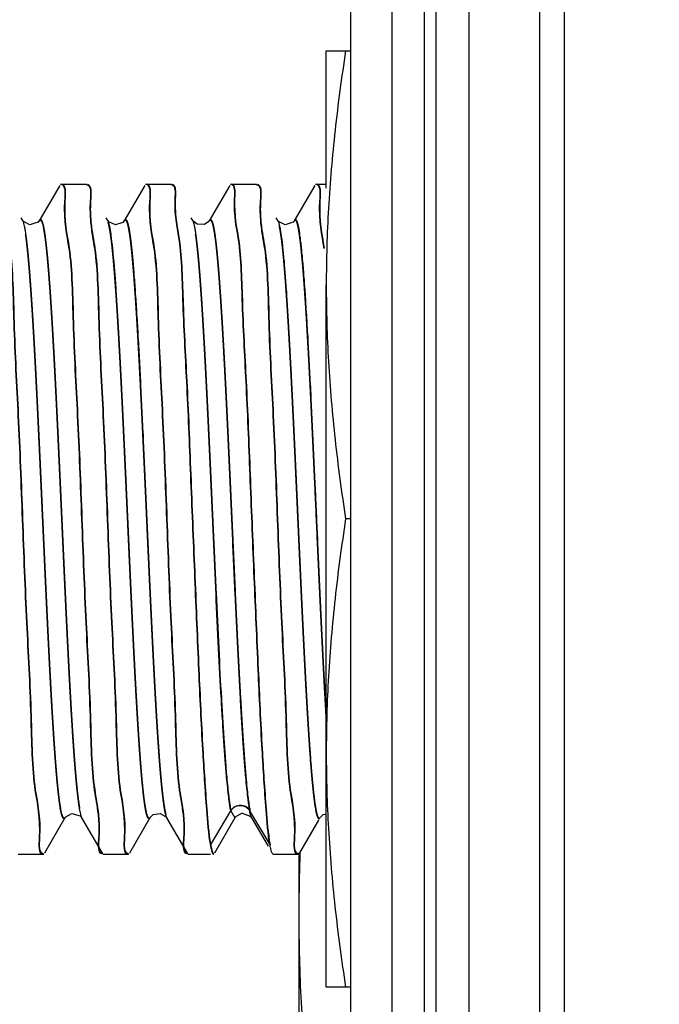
# Model space of a CAD drawing. Header units: inches. Extents: x 0.2 to 16.8, y 0.1 to 10.8.
# Tile 25 of 36: x 9.336 to 9.572, y 5.371 to 5.733. Entities that reach past the tile are written whole.
import ezdxf

# ---------------------------------------------------------------- set-up
doc = ezdxf.new("R2010")
doc.units = ezdxf.units.IN
doc.header["$LTSCALE"] = 0.935
doc.header["$MEASUREMENT"] = 0
doc.layers.get('0').update_dxf_attribs({"linetype": 'CONTINUOUS'})
doc.layers.add('DIMENSIONS', color=7, linetype='CONTINUOUS')
doc.styles.get("Standard").update_dxf_attribs({"font": 'txt', "width": 0.8})
doc.dimstyles.new('DIMSTYLE_1', dxfattribs={"dimtxt": 0.125, "dimasz": 0.18, "dimexe": 0.18, "dimexo": 0.0625, "dimgap": 0.09, "dimtad": 0, "dimtih": 1, "dimtoh": 1, "dimdec": 3, "dimzin": 4, "dimdsep": 46, "dimtxsty": 'STANDARD', "dimblk": '_FILLED', "dimblk1": '_FILLED', "dimblk2": '_FILLED', "dimcen": 0.09, "dimadec": 0, "dimazin": 0, "dimtp": 0.01, "dimtm": 0.01, "dimtfac": 1, "dimtdec": 3, "dimtofl": 0, "dimtmove": 0, "dimatfit": 3, "dimldrblk": '_FILLED', "dimfxl": 1, "dimtolj": 1, "dimtzin": 4, "dimarcsym": 0})

# ---------------------------------------------------------------- blocks, each defined once
blk = doc.blocks.new('*D19')
at = {"layer": 'DIMENSIONS', "color": 2, "linetype": 'CONTINUOUS'}
for p, q in [((8.70563, 8.64357), (8.70563, 8.79473)), ((9.16898, 8.36206), (8.70563, 8.64357)), ((9.16898, 5.55422), (9.16898, 8.36206))]:
    blk.add_line(p, q, dxfattribs=at)
at = {"layer": 'DIMENSIONS', "color": 2, "linetype": 'CONTINUOUS', "width": 0.8}
for s, p in [(']', (8.76813, 9.98223)), ('10.22', (8.76813, 9.48223)), ('[', (8.76813, 9.38223)), ('.403', (8.76813, 8.85723))]:
    blk.add_text(s, height=0.125, rotation=90, dxfattribs=at).set_placement(p)
blk = doc.blocks.new('_FILLED')
at = {"color": 0, "linetype": 'BYBLOCK'}
blk.add_solid([(0, 0), (-1, 0.1736), (-1, -0.1736)], dxfattribs=at)

msp = doc.modelspace()

# ---------------------------------------------------------------- linework, layer by layer
at = {"color": 9, "linetype": 'CONTINUOUS'}
for p, q in [((9.48509, 8.10723), (9.48509, 3.0403)), ((9.48951, 3.0403), (9.48951, 8.10723)), ((9.53647, 7.57423), (9.53647, 3.57423)), ((9.40644, 5.42935), (9.41394, 5.442)), ((9.41394, 5.442), (9.41547, 5.43941)), ((9.42087, 5.442), (9.42838, 5.42935))]:
    msp.add_line(p, q, dxfattribs=at)
at = {"color": 7, "linetype": 'CONTINUOUS'}
for p, q in [((9.50151, 8.10723), (9.50151, 3.0403)), ((9.45809, 3.05423), (9.45809, 8.09323)), ((9.47325, 3.07423), (9.47325, 8.07323)), ((9.52751, 7.57423), (9.52751, 3.57423)), ((9.44906, 5.67082), (9.44906, 5.72123)), ((9.44906, 5.72123), (9.45809, 5.72123)), ((9.35105, 5.67178), (9.3435, 5.65874)), ((9.35153, 5.67223), (9.36084, 5.67223)), ((9.36084, 5.67223), (9.36119, 5.67193)), ((9.3823, 5.67178), (9.37475, 5.65874)), ((9.38278, 5.67223), (9.39209, 5.67223)), ((9.39209, 5.67223), (9.39244, 5.67193)), ((9.41355, 5.67178), (9.406, 5.65875)), ((9.41403, 5.67223), (9.42334, 5.67223)), ((9.42334, 5.67223), (9.42369, 5.67193)), ((9.44481, 5.67179), (9.43726, 5.65875)), ((9.44528, 5.67223), (9.44906, 5.67223)), ((9.33749, 5.65888), (9.33691, 5.65989)), ((9.33752, 5.65884), (9.33748, 5.6589)), ((9.34349, 5.65873), (9.34305, 5.6582)), ((9.34349, 5.65873), (9.3435, 5.65874)), ((9.36874, 5.65889), (9.36816, 5.65989)), ((9.36884, 5.65873), (9.36874, 5.65888)), ((9.37474, 5.65873), (9.3743, 5.6582)), ((9.39999, 5.65889), (9.39941, 5.65989)), ((9.40002, 5.65884), (9.39998, 5.65889)), ((9.406, 5.65875), (9.40584, 5.65851)), ((9.43124, 5.65889), (9.43065, 5.6599)), ((9.43127, 5.65884), (9.43123, 5.6589)), ((9.43725, 5.65873), (9.43683, 5.65823)), ((9.43726, 5.65875), (9.43725, 5.65873)), ((9.44906, 5.37723), (9.44906, 5.63523)), ((9.45809, 5.54923), (9.45619, 5.54923)), ((9.41585, 5.4399), (9.41828, 5.44121)), ((9.41815, 5.44107), (9.4211, 5.44008)), ((9.34556, 5.42653), (9.35311, 5.43957)), ((9.35311, 5.43956), (9.35326, 5.43979)), ((9.3589, 5.43976), (9.35912, 5.43945)), ((9.35912, 5.43945), (9.35913, 5.43943)), ((9.35913, 5.43943), (9.36668, 5.42639)), ((9.37681, 5.42653), (9.38436, 5.43957)), ((9.39021, 5.43968), (9.39037, 5.43944)), ((9.39038, 5.43943), (9.39793, 5.42639)), ((9.40807, 5.42653), (9.41561, 5.43957)), ((9.41561, 5.43955), (9.41577, 5.43979)), ((9.4211, 5.44008), (9.42143, 5.43973)), ((9.42143, 5.43973), (9.42162, 5.43944)), ((9.42163, 5.43943), (9.42162, 5.43944)), ((9.42163, 5.43943), (9.4277, 5.42895)), ((9.43932, 5.42653), (9.44628, 5.43856)), ((9.44686, 5.43956), (9.44686, 5.43957)), ((9.43898, 5.42653), (9.43898, 5.2321)), ((9.33577, 5.42609), (9.34509, 5.42609)), ((9.36702, 5.42609), (9.36667, 5.42639)), ((9.36702, 5.42609), (9.37633, 5.42609)), ((9.39827, 5.42609), (9.39792, 5.42639)), ((9.39827, 5.42609), (9.40644, 5.42609)), ((9.42952, 5.42609), (9.42918, 5.42639)), ((9.42952, 5.42609), (9.43884, 5.42609)), ((9.45809, 5.37723), (9.44906, 5.37723))]:
    msp.add_line(p, q, dxfattribs=at)
for points in [[(9.34307, 5.65821), (9.34009, 5.65726), (9.33772, 5.65856), (9.33752, 5.65884)], [(9.3743, 5.6582), (9.37158, 5.65723), (9.36909, 5.65842), (9.36884, 5.65873)], [(9.40584, 5.65851), (9.40428, 5.65744), (9.40165, 5.65751), (9.40014, 5.65865), (9.40002, 5.65884)], [(9.43683, 5.65823), (9.43391, 5.65725), (9.43148, 5.65855), (9.43127, 5.65884)], [(9.35326, 5.43979), (9.35557, 5.44106), (9.35856, 5.44011), (9.3589, 5.43976)], [(9.38442, 5.43966), (9.38545, 5.44059), (9.388, 5.44102), (9.39, 5.43992), (9.39021, 5.43968)], [(9.44691, 5.43964), (9.44795, 5.44058), (9.44906, 5.44077)]]:
    msp.add_lwpolyline(points, dxfattribs=at)
for points, knots in [([(9.45619, 5.72123), (9.45469, 5.71152), (9.45209, 5.6923), (9.44962, 5.6636), (9.44906, 5.64463), (9.44906, 5.63523)], [0, 0, 0, 0, 0.341299, 0.673523, 1, 1, 1, 1]), ([(9.36112, 5.67204), (9.36273, 5.67162), (9.36204, 5.66521), (9.36219, 5.66055), (9.36239, 5.65831)], [0, 0, 0, 0, 0.462722, 1, 1, 1, 1]), ([(9.36184, 5.67185), (9.36278, 5.67091), (9.36218, 5.66498), (9.36232, 5.66059), (9.36253, 5.65833)], [0, 0, 0, 0, 0.419567, 1, 1, 1, 1]), ([(9.39238, 5.67203), (9.39371, 5.67161), (9.39314, 5.66509), (9.39349, 5.66066), (9.39382, 5.65823)], [0, 0, 0, 0, 0.38404, 1, 1, 1, 1]), ([(9.39315, 5.67168), (9.39376, 5.67075), (9.3933, 5.66482), (9.39363, 5.66071), (9.39397, 5.65824)], [0, 0, 0, 0, 0.32821, 1, 1, 1, 1]), ([(9.42362, 5.67204), (9.42523, 5.67162), (9.42454, 5.66522), (9.42469, 5.66056), (9.42489, 5.65833)], [0, 0, 0, 0, 0.463164, 1, 1, 1, 1]), ([(9.42432, 5.67187), (9.42528, 5.67094), (9.42468, 5.665), (9.42482, 5.66061), (9.42503, 5.65835)], [0, 0, 0, 0, 0.421778, 1, 1, 1, 1]), ([(9.36527, 5.44066), (9.36493, 5.44392), (9.36274, 5.454), (9.36251, 5.47976), (9.36059, 5.51213), (9.35921, 5.54909), (9.35783, 5.58605), (9.35592, 5.61843), (9.35566, 5.64688), (9.35253, 5.65819), (9.35296, 5.66607)], [0, 0, 0, 0, 0.044242, 0.164417, 0.31575, 0.483469, 0.651184, 0.802509, 0.922673, 1, 1, 1, 1]), ([(9.36542, 5.44067), (9.36508, 5.44398), (9.36287, 5.45409), (9.36264, 5.4799), (9.36073, 5.51228), (9.35935, 5.54924), (9.35796, 5.58619), (9.35605, 5.61857), (9.35579, 5.64702), (9.35267, 5.65833), (9.3531, 5.66621)], [0, 0, 0, 0, 0.044803, 0.164907, 0.316152, 0.483772, 0.651389, 0.802625, 0.922718, 1, 1, 1, 1]), ([(9.39652, 5.44066), (9.39618, 5.44392), (9.39399, 5.454), (9.39376, 5.47976), (9.39184, 5.51213), (9.39046, 5.54909), (9.38908, 5.58605), (9.38717, 5.61843), (9.38691, 5.64688), (9.38378, 5.65819), (9.38421, 5.66607)], [0, 0, 0, 0, 0.044227, 0.164405, 0.31574, 0.483461, 0.651179, 0.802506, 0.922671, 1, 1, 1, 1]), ([(9.39667, 5.44067), (9.39632, 5.44399), (9.39412, 5.4541), (9.39389, 5.4799), (9.39198, 5.51228), (9.3906, 5.54924), (9.38921, 5.58619), (9.3873, 5.61857), (9.38704, 5.64702), (9.38392, 5.65833), (9.38435, 5.66621)], [0, 0, 0, 0, 0.044788, 0.164895, 0.316142, 0.483764, 0.651384, 0.802622, 0.922717, 1, 1, 1, 1]), ([(9.42693, 5.44245), (9.42638, 5.44982), (9.42527, 5.46689), (9.42394, 5.49528), (9.42255, 5.5282), (9.42113, 5.5628), (9.41987, 5.59654), (9.41813, 5.62535), (9.41776, 5.65027), (9.41509, 5.66014), (9.41535, 5.66691)], [0, 0, 0, 0, 0.09844, 0.228481, 0.379221, 0.538004, 0.691493, 0.826797, 0.932571, 1, 1, 1, 1]), ([(9.42706, 5.4426), (9.42651, 5.44996), (9.42541, 5.46703), (9.42407, 5.49542), (9.42269, 5.52834), (9.42127, 5.56294), (9.42001, 5.59668), (9.41826, 5.62549), (9.41789, 5.65037), (9.41524, 5.66022), (9.41548, 5.66691)], [0, 0, 0, 0, 0.098488, 0.228592, 0.379406, 0.538266, 0.691829, 0.8272, 0.933025, 1, 1, 1, 1]), ([(9.33119, 5.65775), (9.33153, 5.65439), (9.33374, 5.64426), (9.33398, 5.61842), (9.33589, 5.58604), (9.33727, 5.54908), (9.33866, 5.51212), (9.34057, 5.47975), (9.34083, 5.45129), (9.34395, 5.43998), (9.34352, 5.43211)], [0, 0, 0, 0, 0.045248, 0.165297, 0.316471, 0.484012, 0.651552, 0.802717, 0.922754, 1, 1, 1, 1]), ([(9.33134, 5.65776), (9.33168, 5.65446), (9.33388, 5.64436), (9.33411, 5.61856), (9.33602, 5.58618), (9.33741, 5.54922), (9.33879, 5.51226), (9.3407, 5.47989), (9.34096, 5.45143), (9.34408, 5.44013), (9.34366, 5.43225)], [0, 0, 0, 0, 0.04469, 0.164809, 0.316071, 0.483711, 0.651348, 0.802602, 0.922709, 1, 1, 1, 1]), ([(9.36244, 5.65775), (9.36278, 5.65439), (9.36499, 5.64426), (9.36523, 5.61842), (9.36714, 5.58604), (9.36852, 5.54908), (9.36991, 5.51212), (9.37182, 5.47975), (9.37208, 5.45129), (9.3752, 5.43998), (9.37477, 5.43211)], [0, 0, 0, 0, 0.045261, 0.165308, 0.31648, 0.484019, 0.651556, 0.80272, 0.922755, 1, 1, 1, 1]), ([(9.36259, 5.65777), (9.36293, 5.65446), (9.36513, 5.64436), (9.36536, 5.61856), (9.36727, 5.58618), (9.36866, 5.54922), (9.37004, 5.51226), (9.37195, 5.47989), (9.37221, 5.45143), (9.37533, 5.44013), (9.37491, 5.43225)], [0, 0, 0, 0, 0.044702, 0.16482, 0.31608, 0.483718, 0.651352, 0.802604, 0.92271, 1, 1, 1, 1]), ([(9.42494, 5.65776), (9.42528, 5.65439), (9.42749, 5.64426), (9.42773, 5.61842), (9.42964, 5.58604), (9.43102, 5.54908), (9.43241, 5.51212), (9.43432, 5.47975), (9.43458, 5.45129), (9.4377, 5.43998), (9.43727, 5.43211)], [0, 0, 0, 0, 0.04527, 0.165316, 0.316487, 0.484024, 0.651559, 0.802722, 0.922756, 1, 1, 1, 1]), ([(9.42509, 5.65777), (9.42543, 5.65446), (9.42763, 5.64436), (9.42786, 5.61856), (9.42977, 5.58618), (9.43116, 5.54922), (9.43254, 5.51226), (9.43445, 5.47989), (9.43471, 5.45143), (9.43783, 5.44013), (9.43741, 5.43225)], [0, 0, 0, 0, 0.044712, 0.164828, 0.316087, 0.483722, 0.651356, 0.802606, 0.922711, 1, 1, 1, 1]), ([(9.39486, 5.65182), (9.3959, 5.64481), (9.39619, 5.62534), (9.39793, 5.59653), (9.3992, 5.56278), (9.40062, 5.52819), (9.402, 5.49527), (9.40333, 5.46688), (9.40473, 5.44543), (9.40567, 5.43367), (9.40644, 5.42934)], [0, 0, 0, 0, 0.106722, 0.243234, 0.398085, 0.558274, 0.710344, 0.841528, 0.940829, 1, 1, 1, 1]), ([(9.39501, 5.65184), (9.39604, 5.64486), (9.39633, 5.62544), (9.39807, 5.59667), (9.39933, 5.56293), (9.40075, 5.52833), (9.40213, 5.49541), (9.40347, 5.46702), (9.40486, 5.44557), (9.4058, 5.43381), (9.40657, 5.42949)], [0, 0, 0, 0, 0.106181, 0.242775, 0.397721, 0.558007, 0.710169, 0.841432, 0.940793, 1, 1, 1, 1]), ([(9.44906, 5.63523), (9.44906, 5.62583), (9.44962, 5.60686), (9.45209, 5.57816), (9.45469, 5.55894), (9.45619, 5.54923)], [0, 0, 0, 0, 0.326498, 0.658671, 1, 1, 1, 1]), ([(9.45619, 5.54923), (9.45469, 5.53952), (9.45209, 5.5203), (9.44962, 5.4916), (9.44906, 5.47263), (9.44906, 5.46323)], [0, 0, 0, 0, 0.341299, 0.673523, 1, 1, 1, 1]), ([(9.44906, 5.46323), (9.44906, 5.45397), (9.44961, 5.4351), (9.45206, 5.4064), (9.45467, 5.38704), (9.45619, 5.37723)], [0, 0, 0, 0, 0.321731, 0.655043, 1, 1, 1, 1]), ([(9.36603, 5.42647), (9.36509, 5.4274), (9.3657, 5.43341), (9.36554, 5.43783), (9.36532, 5.44014)], [0, 0, 0, 0, 0.414642, 1, 1, 1, 1]), ([(9.36674, 5.42628), (9.36514, 5.4267), (9.36583, 5.43318), (9.36568, 5.43788), (9.36547, 5.44015)], [0, 0, 0, 0, 0.457319, 1, 1, 1, 1]), ([(9.39728, 5.42646), (9.39634, 5.4274), (9.39695, 5.4334), (9.39679, 5.43782), (9.39657, 5.44012)], [0, 0, 0, 0, 0.415211, 1, 1, 1, 1]), ([(9.39799, 5.42628), (9.39639, 5.4267), (9.39708, 5.43317), (9.39693, 5.43787), (9.39672, 5.44014)], [0, 0, 0, 0, 0.457732, 1, 1, 1, 1]), ([(9.40644, 5.42934), (9.40654, 5.42874), (9.40676, 5.42772), (9.40703, 5.42675), (9.40731, 5.42625), (9.40739, 5.42618)], [0, 0, 0, 0, 0.560108, 0.909965, 1, 1, 1, 1]), ([(9.40657, 5.42949), (9.40668, 5.42888), (9.4069, 5.42787), (9.40718, 5.42682), (9.40754, 5.42623), (9.40772, 5.42623)], [0, 0, 0, 0, 0.523463, 0.850431, 1, 1, 1, 1]), ([(9.42879, 5.4274), (9.42878, 5.42745), (9.42863, 5.42806), (9.42849, 5.42874), (9.42838, 5.42934)], [0, 0, 0, 0, 0.074326, 1, 1, 1, 1]), ([(9.42918, 5.42639), (9.42917, 5.42641), (9.42897, 5.42677), (9.42887, 5.42709), (9.42879, 5.4274)], [0, 0, 0, 0, 0.061405, 1, 1, 1, 1]), ([(9.43898, 5.4041), (9.43898, 5.39325), (9.43954, 5.37136), (9.44201, 5.33823), (9.44461, 5.31602), (9.44611, 5.3048)], [0, 0, 0, 0, 0.326814, 0.65905, 1, 1, 1, 1])]:
    msp.add_open_spline(points, degree=3, knots=knots, dxfattribs=at)
for points in [[(9.35296, 5.66607), (9.35311, 5.66886), (9.35347, 5.67209), (9.3514, 5.67209)], [(9.3531, 5.66621), (9.35325, 5.66899), (9.3536, 5.67219), (9.35157, 5.67223)], [(9.36126, 5.67218), (9.36149, 5.67212), (9.36168, 5.67201), (9.36184, 5.67185)], [(9.38421, 5.66607), (9.38436, 5.66886), (9.38472, 5.67209), (9.38265, 5.67209)], [(9.38435, 5.66621), (9.3845, 5.66899), (9.38485, 5.67219), (9.38282, 5.67223)], [(9.39252, 5.67217), (9.39279, 5.67208), (9.39299, 5.67191), (9.39315, 5.67168)], [(9.41535, 5.66691), (9.41544, 5.66932), (9.41569, 5.67209), (9.4139, 5.67209)], [(9.41548, 5.66706), (9.41557, 5.66944), (9.41582, 5.67218), (9.41408, 5.67223)], [(9.42376, 5.67218), (9.42398, 5.67212), (9.42417, 5.67201), (9.42432, 5.67187)], [(9.44671, 5.66607), (9.44686, 5.66886), (9.44722, 5.67209), (9.44515, 5.67209)], [(9.44685, 5.66621), (9.447, 5.66899), (9.44735, 5.67219), (9.44532, 5.67223)], [(9.44827, 5.6486), (9.44751, 5.65376), (9.44628, 5.65819), (9.44671, 5.66607)], [(9.44841, 5.64874), (9.44764, 5.65391), (9.44642, 5.65833), (9.44685, 5.66621)], [(9.36239, 5.65831), (9.3624, 5.65813), (9.36242, 5.65794), (9.36244, 5.65775)], [(9.36253, 5.65833), (9.36255, 5.65814), (9.36257, 5.65795), (9.36259, 5.65777)], [(9.39382, 5.65823), (9.39413, 5.65597), (9.39454, 5.65397), (9.39486, 5.65182)], [(9.39397, 5.65824), (9.39428, 5.65604), (9.39468, 5.65407), (9.39499, 5.65196)], [(9.42489, 5.65833), (9.4249, 5.65813), (9.42492, 5.65794), (9.42494, 5.65776)], [(9.42503, 5.65835), (9.42505, 5.65815), (9.42507, 5.65796), (9.42509, 5.65777)], [(9.42838, 5.42934), (9.42762, 5.43367), (9.42726, 5.43807), (9.42693, 5.44245)], [(9.42851, 5.42949), (9.42775, 5.43382), (9.42739, 5.43821), (9.42706, 5.4426)], [(9.36532, 5.44014), (9.3653, 5.44031), (9.36529, 5.44049), (9.36527, 5.44066)], [(9.36547, 5.44015), (9.36545, 5.44032), (9.36543, 5.4405), (9.36542, 5.44067)], [(9.39657, 5.44012), (9.39656, 5.44031), (9.39654, 5.44048), (9.39652, 5.44066)], [(9.39672, 5.44014), (9.3967, 5.44032), (9.39668, 5.4405), (9.39667, 5.44067)], [(9.34352, 5.43211), (9.34337, 5.42933), (9.34302, 5.42613), (9.34505, 5.42609)], [(9.34366, 5.43225), (9.34351, 5.42946), (9.34315, 5.42623), (9.34522, 5.42623)], [(9.37477, 5.43211), (9.37462, 5.42933), (9.37427, 5.42613), (9.3763, 5.42609)], [(9.37491, 5.43225), (9.37476, 5.42946), (9.3744, 5.42623), (9.37647, 5.42623)], [(9.43727, 5.43211), (9.43712, 5.42933), (9.43677, 5.42613), (9.4388, 5.42609)], [(9.43741, 5.43225), (9.43726, 5.42946), (9.4369, 5.42623), (9.43897, 5.42623)], [(9.43938, 5.42653), (9.43912, 5.41906), (9.43898, 5.41158), (9.43898, 5.4041)], [(9.36661, 5.42614), (9.36638, 5.4262), (9.36619, 5.42631), (9.36603, 5.42647)], [(9.39786, 5.42614), (9.39763, 5.4262), (9.39744, 5.42631), (9.39728, 5.42646)], [(9.40739, 5.42618), (9.40744, 5.42612), (9.40751, 5.42609), (9.40759, 5.42609)]]:
    msp.add_open_spline(points, degree=3, dxfattribs=at)
at = {"color": 9, "linetype": 'CONTINUOUS'}
for points, knots in [([(9.33769, 5.65844), (9.33768, 5.65847), (9.33764, 5.65859), (9.33757, 5.65874), (9.33751, 5.65886), (9.33749, 5.65888)], [0, 0, 0, 0, 0.184792, 0.79517, 1, 1, 1, 1]), ([(9.33863, 5.65403), (9.33856, 5.65453), (9.33841, 5.65545), (9.33818, 5.6567), (9.33797, 5.65759), (9.3378, 5.65814), (9.33772, 5.65836), (9.33769, 5.65844)], [0, 0, 0, 0, 0.334248, 0.619411, 0.847704, 0.940715, 1, 1, 1, 1]), ([(9.3436, 5.65889), (9.34364, 5.65894), (9.34371, 5.65901), (9.34382, 5.65908), (9.3439, 5.65908), (9.34399, 5.65907), (9.3441, 5.65899), (9.34422, 5.65885), (9.34435, 5.65864), (9.34447, 5.65837), (9.34459, 5.65803), (9.34476, 5.65745), (9.34497, 5.65656), (9.34521, 5.65531), (9.34535, 5.65439), (9.34543, 5.65389)], [0, 0, 0, 0, 0.028373, 0.051552, 0.06198, 0.072534, 0.096614, 0.127909, 0.168292, 0.218627, 0.279354, 0.350718, 0.525882, 0.744681, 1, 1, 1, 1]), ([(9.34364, 5.65889), (9.34367, 5.65894), (9.34373, 5.65903), (9.34384, 5.65915), (9.34395, 5.65922), (9.34404, 5.65923), (9.34413, 5.65921), (9.34424, 5.65914), (9.34436, 5.65899), (9.34448, 5.65878), (9.3446, 5.65851), (9.34472, 5.65817), (9.34489, 5.65759), (9.3451, 5.6567), (9.34534, 5.65545), (9.34549, 5.65453), (9.34556, 5.65403)], [0, 0, 0, 0, 0.028383, 0.057402, 0.079889, 0.090004, 0.100244, 0.123604, 0.153964, 0.19314, 0.241971, 0.300884, 0.370117, 0.540047, 0.752309, 1, 1, 1, 1]), ([(9.369, 5.65828), (9.369, 5.65829), (9.36896, 5.6584), (9.36888, 5.6586), (9.36879, 5.65879), (9.36874, 5.65888), (9.36874, 5.65888)], [0, 0, 0, 0, 0.026931, 0.544495, 0.969692, 1, 1, 1, 1]), ([(9.38335, 5.43962), (9.38334, 5.43965), (9.38327, 5.4398), (9.38317, 5.44007), (9.38305, 5.44046), (9.38293, 5.44091), (9.38276, 5.44165), (9.38255, 5.44274), (9.38231, 5.44424), (9.38207, 5.44599), (9.38182, 5.44799), (9.38158, 5.45023), (9.38134, 5.45271), (9.38109, 5.45542), (9.38085, 5.45837), (9.38051, 5.46272), (9.3801, 5.46868), (9.37961, 5.47639), (9.37913, 5.48481), (9.37864, 5.49385), (9.37815, 5.50343), (9.37767, 5.51345), (9.37718, 5.52381), (9.37669, 5.53442), (9.37604, 5.54876), (9.37524, 5.56651), (9.37443, 5.58398), (9.37377, 5.59742), (9.37328, 5.60686), (9.3728, 5.61574), (9.37231, 5.62397), (9.37183, 5.63148), (9.37134, 5.63819), (9.37093, 5.64325), (9.37059, 5.64686), (9.37034, 5.64921), (9.3701, 5.65132), (9.36986, 5.65318), (9.36962, 5.65479), (9.36941, 5.65598), (9.36924, 5.65679), (9.36911, 5.65731), (9.36899, 5.65775), (9.36891, 5.65802), (9.36887, 5.65814)], [0, 0, 0, 0, 0.000543, 0.002119, 0.003982, 0.006137, 0.008585, 0.014354, 0.021279, 0.029345, 0.038535, 0.04883, 0.060211, 0.072658, 0.086147, 0.100641, 0.132485, 0.167864, 0.206454, 0.247909, 0.291811, 0.337722, 0.385206, 0.433817, 0.483082, 0.581647, 0.677093, 0.722504, 0.765774, 0.806467, 0.844218, 0.878674, 0.909488, 0.936334, 0.9482, 0.958995, 0.968697, 0.977282, 0.984728, 0.991015, 0.993718, 0.996129, 0.998249, 1, 1, 1, 1]), ([(9.38349, 5.43976), (9.38347, 5.4398), (9.38341, 5.43994), (9.38331, 5.44021), (9.38319, 5.4406), (9.38306, 5.44106), (9.38289, 5.44179), (9.38268, 5.44288), (9.38244, 5.44438), (9.3822, 5.44613), (9.38196, 5.44813), (9.38171, 5.45037), (9.38147, 5.45285), (9.38123, 5.45556), (9.38098, 5.45851), (9.38065, 5.46287), (9.38023, 5.46882), (9.37975, 5.47654), (9.37926, 5.48495), (9.37877, 5.494), (9.37829, 5.50357), (9.3778, 5.51359), (9.37731, 5.52395), (9.37683, 5.53456), (9.37618, 5.5489), (9.37538, 5.56665), (9.37456, 5.58413), (9.3739, 5.59756), (9.37342, 5.607), (9.37293, 5.61588), (9.37244, 5.62411), (9.37196, 5.63162), (9.37148, 5.63833), (9.37106, 5.6434), (9.37072, 5.647), (9.37048, 5.64935), (9.37023, 5.65146), (9.36999, 5.65332), (9.36975, 5.65494), (9.36954, 5.65612), (9.36937, 5.65693), (9.36925, 5.65745), (9.36913, 5.65789), (9.36904, 5.65816), (9.369, 5.65828)], [0, 0, 0, 0, 0.000543, 0.002119, 0.003982, 0.006137, 0.008585, 0.014354, 0.021279, 0.029345, 0.038535, 0.04883, 0.060211, 0.072658, 0.086147, 0.100641, 0.132485, 0.167864, 0.206454, 0.247909, 0.291811, 0.337722, 0.385206, 0.433817, 0.483082, 0.581647, 0.677093, 0.722504, 0.765774, 0.806467, 0.844218, 0.878674, 0.909488, 0.936334, 0.9482, 0.958995, 0.968697, 0.977282, 0.984728, 0.991015, 0.993718, 0.996129, 0.998249, 1, 1, 1, 1]), ([(9.37475, 5.65874), (9.37477, 5.65878), (9.37482, 5.65886), (9.37492, 5.65898), (9.37503, 5.65906), (9.37512, 5.65908), (9.3752, 5.65908), (9.37532, 5.65903), (9.37544, 5.6589), (9.37556, 5.65871), (9.37568, 5.65846), (9.37575, 5.65826), (9.37579, 5.65815), (9.37579, 5.65814)], [0, 0, 0, 0, 0.063185, 0.173787, 0.258559, 0.29508, 0.330507, 0.407477, 0.505942, 0.63397, 0.795233, 0.991529, 1, 1, 1, 1]), ([(9.37489, 5.65889), (9.3749, 5.65892), (9.37496, 5.659), (9.37505, 5.65912), (9.37516, 5.6592), (9.37525, 5.65922), (9.37534, 5.65922), (9.37545, 5.65917), (9.37557, 5.65904), (9.37569, 5.65885), (9.37581, 5.6586), (9.37589, 5.6584), (9.37593, 5.65829), (9.37593, 5.65829)], [0, 0, 0, 0, 0.063185, 0.173787, 0.258559, 0.29508, 0.330507, 0.407477, 0.505942, 0.63397, 0.795233, 0.991529, 1, 1, 1, 1]), ([(9.37579, 5.65814), (9.37584, 5.65802), (9.37592, 5.65775), (9.37604, 5.65731), (9.37616, 5.65679), (9.37633, 5.65598), (9.37654, 5.65479), (9.37679, 5.65318), (9.37703, 5.65132), (9.37727, 5.64921), (9.37751, 5.64686), (9.37785, 5.64325), (9.37827, 5.63819), (9.37875, 5.63148), (9.37924, 5.62397), (9.37972, 5.61574), (9.38021, 5.60686), (9.3807, 5.59742), (9.38136, 5.58398), (9.38217, 5.56651), (9.38297, 5.54876), (9.38362, 5.53442), (9.38411, 5.52381), (9.38459, 5.51345), (9.38508, 5.50343), (9.38557, 5.49385), (9.38605, 5.48481), (9.38654, 5.47639), (9.38703, 5.46868), (9.38744, 5.46272), (9.38778, 5.45837), (9.38802, 5.45542), (9.38826, 5.45271), (9.38851, 5.45023), (9.38875, 5.44799), (9.38899, 5.44599), (9.38924, 5.44424), (9.38948, 5.44274), (9.38969, 5.44165), (9.38985, 5.44096), (9.38992, 5.44068), (9.38995, 5.44058)], [0, 0, 0, 0, 0.001773, 0.003902, 0.006325, 0.009041, 0.015357, 0.022838, 0.031463, 0.041209, 0.052055, 0.063976, 0.090948, 0.121905, 0.156522, 0.194448, 0.235332, 0.278803, 0.324426, 0.420317, 0.519341, 0.568835, 0.617673, 0.665378, 0.711503, 0.75561, 0.797258, 0.836028, 0.871572, 0.903564, 0.918126, 0.931678, 0.944182, 0.955616, 0.965959, 0.975192, 0.983296, 0.990254, 0.99605, 0.998508, 1, 1, 1, 1]), ([(9.37593, 5.65829), (9.37597, 5.65816), (9.37606, 5.65789), (9.37618, 5.65745), (9.3763, 5.65693), (9.37647, 5.65612), (9.37668, 5.65494), (9.37692, 5.65332), (9.37716, 5.65146), (9.37741, 5.64935), (9.37765, 5.647), (9.37799, 5.6434), (9.3784, 5.63833), (9.37889, 5.63162), (9.37937, 5.62411), (9.37986, 5.61588), (9.38035, 5.607), (9.38083, 5.59756), (9.38149, 5.58413), (9.3823, 5.56665), (9.3831, 5.5489), (9.38375, 5.53456), (9.38424, 5.52395), (9.38473, 5.51359), (9.38522, 5.50357), (9.3857, 5.494), (9.38619, 5.48495), (9.38667, 5.47654), (9.38716, 5.46882), (9.38757, 5.46287), (9.38791, 5.45851), (9.38815, 5.45556), (9.3884, 5.45285), (9.38864, 5.45037), (9.38888, 5.44813), (9.38913, 5.44613), (9.38937, 5.44438), (9.38961, 5.44288), (9.38982, 5.44179), (9.38999, 5.44107), (9.39007, 5.44075), (9.39011, 5.44061)], [0, 0, 0, 0, 0.001772, 0.0039, 0.006321, 0.009036, 0.015349, 0.022826, 0.031446, 0.041187, 0.052027, 0.063942, 0.090899, 0.12184, 0.156438, 0.194344, 0.235206, 0.278654, 0.324252, 0.420092, 0.519064, 0.568531, 0.617343, 0.665022, 0.711123, 0.755206, 0.796832, 0.835581, 0.871106, 0.903081, 0.917635, 0.93118, 0.943678, 0.955105, 0.965443, 0.974671, 0.982771, 0.989724, 0.995517, 0.997975, 1, 1, 1, 1]), ([(9.40018, 5.65848), (9.40015, 5.65856), (9.40009, 5.65869), (9.40002, 5.65882), (9.39999, 5.65889)], [0, 0, 0, 0, 0.523577, 1, 1, 1, 1]), ([(9.40116, 5.65385), (9.40113, 5.65406), (9.40103, 5.65476), (9.40087, 5.65566), (9.4007, 5.65654), (9.40058, 5.6571), (9.40046, 5.65759), (9.40034, 5.65802), (9.40024, 5.65831), (9.40019, 5.65846), (9.40018, 5.65848)], [0, 0, 0, 0, 0.135915, 0.444836, 0.579035, 0.699709, 0.806916, 0.900743, 0.981333, 1, 1, 1, 1]), ([(9.40606, 5.65884), (9.40609, 5.65888), (9.40615, 5.65896), (9.40625, 5.65905), (9.40639, 5.65909), (9.40653, 5.65905), (9.40665, 5.65894), (9.40677, 5.65877), (9.40689, 5.65854), (9.40701, 5.65824), (9.40713, 5.65788), (9.40726, 5.65745), (9.40738, 5.65695), (9.4075, 5.6564), (9.40767, 5.65552), (9.40784, 5.65451), (9.40796, 5.6537), (9.408, 5.65338)], [0, 0, 0, 0, 0.020334, 0.04477, 0.064381, 0.083918, 0.108161, 0.139813, 0.180104, 0.229617, 0.288655, 0.35739, 0.435927, 0.524329, 0.62264, 0.848947, 1, 1, 1, 1]), ([(9.40614, 5.65889), (9.40614, 5.6589), (9.40619, 5.65897), (9.40626, 5.65908), (9.40639, 5.65919), (9.40652, 5.65924), (9.40666, 5.6592), (9.40679, 5.65909), (9.40691, 5.65892), (9.40703, 5.65868), (9.40715, 5.65838), (9.40727, 5.65802), (9.40739, 5.65759), (9.40751, 5.6571), (9.40763, 5.65654), (9.4078, 5.65566), (9.40801, 5.6544), (9.40825, 5.6527), (9.4085, 5.65075), (9.40874, 5.64856), (9.40898, 5.64612), (9.40923, 5.64345), (9.40947, 5.64056), (9.40981, 5.63626), (9.41022, 5.63037), (9.41071, 5.62273), (9.41119, 5.61438), (9.41168, 5.60539), (9.41217, 5.59587), (9.41265, 5.58589), (9.41314, 5.57555), (9.41379, 5.56136), (9.4146, 5.54349), (9.41556, 5.52239), (9.41652, 5.50233), (9.41734, 5.48661), (9.41801, 5.47514), (9.41849, 5.46756), (9.41898, 5.46076), (9.41943, 5.45518), (9.41985, 5.45074), (9.42017, 5.4478), (9.42043, 5.44574), (9.42062, 5.44441), (9.4208, 5.44322), (9.42094, 5.44249), (9.42101, 5.44214)], [0, 0, 0, 0, 0.000168, 0.001115, 0.00184, 0.002422, 0.003001, 0.00372, 0.004659, 0.005854, 0.007323, 0.009074, 0.011113, 0.013442, 0.016065, 0.018981, 0.025694, 0.033566, 0.042575, 0.052697, 0.063909, 0.076186, 0.089502, 0.103833, 0.135411, 0.170591, 0.209014, 0.250325, 0.294148, 0.340046, 0.387562, 0.436243, 0.53524, 0.633213, 0.726365, 0.811151, 0.849338, 0.884241, 0.915541, 0.942918, 0.961121, 0.976745, 0.98357, 0.989726, 0.995205, 1, 1, 1, 1]), ([(9.43124, 5.65889), (9.43124, 5.65889), (9.43129, 5.6588), (9.43137, 5.65863), (9.43143, 5.65847), (9.43146, 5.65839)], [0, 0, 0, 0, 0.049144, 0.561698, 1, 1, 1, 1]), ([(9.43146, 5.65839), (9.43147, 5.65836), (9.43153, 5.6582), (9.43163, 5.65789), (9.43173, 5.65752), (9.43179, 5.65727), (9.43181, 5.65717)], [0, 0, 0, 0, 0.079778, 0.396138, 0.761977, 1, 1, 1, 1]), ([(9.44181, 5.62272), (9.4417, 5.6245), (9.44144, 5.62866), (9.44108, 5.63391), (9.44075, 5.63839), (9.4405, 5.64144), (9.44026, 5.64426), (9.44002, 5.64685), (9.43977, 5.6492), (9.43953, 5.65131), (9.43929, 5.65317), (9.43905, 5.65478), (9.43884, 5.65597), (9.43866, 5.65678), (9.43854, 5.6573), (9.43842, 5.65775), (9.4383, 5.65814), (9.43818, 5.65846), (9.43806, 5.65871), (9.43794, 5.6589), (9.43782, 5.65903), (9.4377, 5.65909), (9.43762, 5.65909), (9.43753, 5.65906), (9.43742, 5.65898), (9.43733, 5.65886), (9.43727, 5.65878), (9.43726, 5.65875)], [0, 0, 0, 0, 0.143175, 0.334724, 0.422311, 0.504149, 0.580021, 0.649713, 0.713031, 0.769866, 0.820132, 0.863747, 0.900641, 0.91655, 0.930762, 0.943276, 0.954097, 0.963241, 0.970744, 0.976681, 0.981231, 0.98478, 0.986418, 0.988112, 0.992056, 0.997204, 1, 1, 1, 1]), ([(9.44194, 5.62286), (9.44183, 5.62464), (9.44157, 5.6288), (9.44122, 5.63405), (9.44088, 5.63853), (9.44064, 5.64158), (9.44039, 5.6444), (9.44015, 5.64699), (9.43991, 5.64934), (9.43966, 5.65145), (9.43942, 5.65331), (9.43918, 5.65493), (9.43897, 5.65611), (9.4388, 5.65693), (9.43868, 5.65744), (9.43856, 5.65789), (9.43843, 5.65828), (9.43831, 5.6586), (9.43819, 5.65886), (9.43807, 5.65905), (9.43795, 5.65917), (9.43784, 5.65923), (9.43775, 5.65923), (9.43766, 5.6592), (9.43755, 5.65912), (9.43746, 5.659), (9.43741, 5.65892), (9.43739, 5.65889)], [0, 0, 0, 0, 0.143175, 0.334724, 0.422311, 0.504149, 0.580021, 0.649713, 0.713031, 0.769866, 0.820132, 0.863747, 0.900641, 0.91655, 0.930762, 0.943276, 0.954097, 0.963241, 0.970744, 0.976681, 0.981231, 0.98478, 0.986418, 0.988112, 0.992056, 0.997204, 1, 1, 1, 1]), ([(9.43168, 5.65702), (9.4317, 5.65695), (9.43176, 5.65668), (9.43191, 5.65597), (9.43212, 5.65478), (9.43236, 5.65317), (9.4326, 5.65131), (9.43284, 5.6492), (9.43309, 5.64685), (9.43333, 5.64426), (9.43358, 5.64144), (9.43382, 5.63839), (9.43415, 5.63391), (9.43457, 5.6278), (9.43506, 5.61992), (9.43554, 5.61135), (9.43603, 5.60218), (9.43651, 5.5925), (9.437, 5.58239), (9.43749, 5.57196), (9.43814, 5.55771), (9.43879, 5.54336), (9.43944, 5.52907), (9.43992, 5.51857), (9.44041, 5.50837), (9.4409, 5.49856), (9.44138, 5.48924), (9.44187, 5.4805), (9.44236, 5.47243), (9.44272, 5.46698), (9.44291, 5.46423), (9.44293, 5.46393)], [0, 0, 0, 0, 0.001172, 0.004245, 0.011372, 0.019796, 0.029505, 0.040483, 0.052713, 0.066174, 0.080829, 0.096636, 0.113554, 0.150552, 0.191488, 0.236, 0.283635, 0.333918, 0.38637, 0.440505, 0.495792, 0.607653, 0.663146, 0.717641, 0.770614, 0.821541, 0.869917, 0.915299, 0.957262, 0.995384, 1, 1, 1, 1]), ([(9.43184, 5.65706), (9.43185, 5.65702), (9.4319, 5.65679), (9.43204, 5.65611), (9.43225, 5.65493), (9.43249, 5.65331), (9.43274, 5.65145), (9.43298, 5.64934), (9.43322, 5.64699), (9.43347, 5.6444), (9.43371, 5.64158), (9.43395, 5.63853), (9.43429, 5.63405), (9.4347, 5.62795), (9.43519, 5.62006), (9.43567, 5.61149), (9.43616, 5.60232), (9.43665, 5.59264), (9.43713, 5.58253), (9.43762, 5.5721), (9.43827, 5.55785), (9.43892, 5.5435), (9.43957, 5.52921), (9.44006, 5.51871), (9.44054, 5.50851), (9.44103, 5.4987), (9.44152, 5.48938), (9.442, 5.48065), (9.44249, 5.47257), (9.44285, 5.46712), (9.44304, 5.46437), (9.44307, 5.46407)], [0, 0, 0, 0, 0.000613, 0.003687, 0.010818, 0.019247, 0.028961, 0.039945, 0.052182, 0.065651, 0.080314, 0.09613, 0.113057, 0.150076, 0.191035, 0.235572, 0.283234, 0.333544, 0.386026, 0.440192, 0.49551, 0.607433, 0.662957, 0.717482, 0.770485, 0.821441, 0.869844, 0.915251, 0.957238, 0.995381, 1, 1, 1, 1]), ([(9.35125, 5.44305), (9.35125, 5.44309), (9.35115, 5.44365), (9.35097, 5.44482), (9.35073, 5.44666), (9.35049, 5.44874), (9.35024, 5.45106), (9.35, 5.45363), (9.34976, 5.45642), (9.34951, 5.45944), (9.34918, 5.4639), (9.34876, 5.46997), (9.34828, 5.47781), (9.34779, 5.48635), (9.34731, 5.49549), (9.34682, 5.50515), (9.34633, 5.51523), (9.34584, 5.52565), (9.34536, 5.53629), (9.34471, 5.55063), (9.34406, 5.56493), (9.34341, 5.57905), (9.34292, 5.58927), (9.34243, 5.5991), (9.34195, 5.60845), (9.34146, 5.61722), (9.34098, 5.62533), (9.34049, 5.63271), (9.34008, 5.63836), (9.33974, 5.64246), (9.3395, 5.6452), (9.33925, 5.6477), (9.33901, 5.64997), (9.33877, 5.652), (9.33859, 5.65327), (9.3385, 5.65388), (9.3385, 5.65389)], [0, 0, 0, 0, 0.000463, 0.008063, 0.016842, 0.02678, 0.037856, 0.050049, 0.063337, 0.077695, 0.093085, 0.126785, 0.164095, 0.20467, 0.248146, 0.294086, 0.342033, 0.391529, 0.442109, 0.493282, 0.595407, 0.645366, 0.693956, 0.74071, 0.785166, 0.826876, 0.865465, 0.900575, 0.93185, 0.945941, 0.95896, 0.970884, 0.981688, 0.991349, 0.999844, 1, 1, 1, 1]), ([(9.35141, 5.44308), (9.35139, 5.44315), (9.35129, 5.44375), (9.35111, 5.44496), (9.35086, 5.4468), (9.35062, 5.44888), (9.35038, 5.45121), (9.35013, 5.45377), (9.34989, 5.45656), (9.34965, 5.45959), (9.34931, 5.46404), (9.3489, 5.47011), (9.34841, 5.47795), (9.34793, 5.48649), (9.34744, 5.49563), (9.34695, 5.50529), (9.34647, 5.51538), (9.34598, 5.52579), (9.34549, 5.53643), (9.34484, 5.55077), (9.3442, 5.56507), (9.34354, 5.57919), (9.34306, 5.58941), (9.34257, 5.59924), (9.34208, 5.60859), (9.3416, 5.61736), (9.34111, 5.62547), (9.34063, 5.63285), (9.34021, 5.6385), (9.33987, 5.6426), (9.33963, 5.64534), (9.33939, 5.64784), (9.33914, 5.65011), (9.3389, 5.65214), (9.33873, 5.65341), (9.33864, 5.65402), (9.33863, 5.65403)], [0, 0, 0, 0, 0.001018, 0.008614, 0.017388, 0.02732, 0.03839, 0.050576, 0.063857, 0.078207, 0.093588, 0.12727, 0.164559, 0.205111, 0.248564, 0.294478, 0.342398, 0.391866, 0.442419, 0.493563, 0.595631, 0.645563, 0.694126, 0.740854, 0.785285, 0.826972, 0.86554, 0.90063, 0.931888, 0.945971, 0.958983, 0.9709, 0.981698, 0.991354, 0.999844, 1, 1, 1, 1]), ([(9.34543, 5.65389), (9.34543, 5.65388), (9.34552, 5.65328), (9.34569, 5.652), (9.34594, 5.64997), (9.34618, 5.6477), (9.34642, 5.6452), (9.34667, 5.64246), (9.347, 5.63836), (9.34742, 5.63271), (9.3479, 5.62533), (9.34839, 5.61722), (9.34888, 5.60845), (9.34936, 5.5991), (9.34985, 5.58927), (9.35034, 5.57905), (9.35099, 5.56493), (9.35164, 5.55063), (9.35229, 5.53629), (9.35277, 5.52565), (9.35326, 5.51523), (9.35375, 5.50515), (9.35423, 5.49549), (9.35472, 5.48635), (9.35521, 5.47781), (9.35569, 5.46997), (9.35611, 5.4639), (9.35644, 5.45944), (9.35669, 5.45642), (9.35693, 5.45363), (9.35717, 5.45106), (9.35742, 5.44874), (9.35766, 5.44666), (9.3579, 5.44482), (9.35809, 5.44356), (9.3582, 5.44292), (9.35822, 5.44281)], [0, 0, 0, 0, 0.000187, 0.008673, 0.018322, 0.029113, 0.041022, 0.054026, 0.0681, 0.099337, 0.134405, 0.172947, 0.214607, 0.25901, 0.305708, 0.354239, 0.404139, 0.506141, 0.557252, 0.607772, 0.657208, 0.705097, 0.750982, 0.794406, 0.834932, 0.872197, 0.905857, 0.921228, 0.935569, 0.948841, 0.961019, 0.972082, 0.982008, 0.990776, 0.998367, 1, 1, 1, 1]), ([(9.34556, 5.65403), (9.34556, 5.65402), (9.34565, 5.65342), (9.34583, 5.65214), (9.34607, 5.65011), (9.34631, 5.64784), (9.34656, 5.64534), (9.3468, 5.6426), (9.34714, 5.6385), (9.34755, 5.63285), (9.34804, 5.62547), (9.34852, 5.61736), (9.34901, 5.60859), (9.3495, 5.59924), (9.34998, 5.58941), (9.35047, 5.57919), (9.35112, 5.56507), (9.35177, 5.55077), (9.35242, 5.53643), (9.35291, 5.52579), (9.35339, 5.51538), (9.35388, 5.50529), (9.35437, 5.49563), (9.35485, 5.48649), (9.35534, 5.47795), (9.35582, 5.47011), (9.35624, 5.46404), (9.35658, 5.45959), (9.35682, 5.45656), (9.35706, 5.45377), (9.35731, 5.45121), (9.35755, 5.44888), (9.35779, 5.4468), (9.35804, 5.44496), (9.35823, 5.44367), (9.35835, 5.44299), (9.35838, 5.44284)], [0, 0, 0, 0, 0.000187, 0.008668, 0.018312, 0.029097, 0.041, 0.053996, 0.068063, 0.099282, 0.134331, 0.172852, 0.214489, 0.258867, 0.30554, 0.354044, 0.403916, 0.505862, 0.556945, 0.607437, 0.656846, 0.704708, 0.750568, 0.793969, 0.834472, 0.871717, 0.905358, 0.92072, 0.935054, 0.948319, 0.96049, 0.971547, 0.981467, 0.99023, 0.997817, 1, 1, 1, 1]), ([(9.41394, 5.442), (9.41388, 5.44235), (9.41374, 5.44308), (9.41356, 5.44426), (9.41337, 5.44559), (9.41311, 5.44766), (9.41279, 5.4506), (9.41237, 5.45504), (9.41192, 5.46062), (9.41143, 5.46741), (9.41095, 5.475), (9.41028, 5.48647), (9.40945, 5.50219), (9.4085, 5.52225), (9.40754, 5.54335), (9.40673, 5.56122), (9.40608, 5.57541), (9.40559, 5.58574), (9.4051, 5.59572), (9.40462, 5.60525), (9.40413, 5.61423), (9.40365, 5.62259), (9.40316, 5.63023), (9.40275, 5.63612), (9.40241, 5.64042), (9.40217, 5.64331), (9.40192, 5.64598), (9.40168, 5.64842), (9.40144, 5.65061), (9.40122, 5.65235), (9.40108, 5.65335), (9.40103, 5.65371)], [0, 0, 0, 0, 0.004937, 0.010577, 0.016914, 0.02394, 0.040026, 0.058765, 0.08695, 0.119173, 0.155106, 0.194419, 0.281705, 0.377605, 0.478467, 0.580383, 0.6305, 0.679418, 0.726669, 0.771785, 0.814313, 0.85387, 0.890087, 0.922597, 0.93735, 0.951059, 0.963698, 0.975241, 0.985662, 0.994936, 1, 1, 1, 1]), ([(9.41408, 5.44214), (9.41401, 5.44249), (9.41388, 5.44322), (9.41369, 5.44441), (9.4135, 5.44574), (9.41324, 5.4478), (9.41292, 5.45074), (9.4125, 5.45518), (9.41205, 5.46076), (9.41157, 5.46756), (9.41108, 5.47514), (9.41041, 5.48661), (9.40959, 5.50233), (9.40863, 5.52239), (9.40767, 5.54349), (9.40687, 5.56136), (9.40621, 5.57555), (9.40572, 5.58589), (9.40524, 5.59587), (9.40475, 5.60539), (9.40427, 5.61438), (9.40378, 5.62273), (9.40329, 5.63037), (9.40288, 5.63626), (9.40254, 5.64056), (9.4023, 5.64345), (9.40206, 5.64612), (9.40181, 5.64856), (9.40157, 5.65075), (9.40136, 5.65245), (9.40122, 5.65341), (9.40118, 5.65373)], [0, 0, 0, 0, 0.00494, 0.010583, 0.016924, 0.023954, 0.040049, 0.058799, 0.086999, 0.119241, 0.155194, 0.19453, 0.281866, 0.37782, 0.47874, 0.580715, 0.63086, 0.679806, 0.727084, 0.772225, 0.814779, 0.854358, 0.890595, 0.923124, 0.937886, 0.951603, 0.964249, 0.975798, 0.986225, 0.995505, 1, 1, 1, 1]), ([(9.408, 5.65338), (9.40804, 5.65313), (9.40816, 5.65224), (9.40836, 5.65061), (9.40861, 5.64842), (9.40885, 5.64598), (9.40909, 5.64331), (9.40934, 5.64042), (9.40967, 5.63612), (9.41009, 5.63023), (9.41057, 5.62259), (9.41106, 5.61423), (9.41155, 5.60525), (9.41203, 5.59572), (9.41252, 5.58574), (9.41301, 5.57541), (9.41366, 5.56122), (9.41446, 5.54335), (9.41542, 5.52225), (9.41638, 5.50219), (9.4172, 5.48647), (9.41787, 5.475), (9.41836, 5.46741), (9.41884, 5.46062), (9.4193, 5.45504), (9.41971, 5.4506), (9.42004, 5.44766), (9.4203, 5.44559), (9.42048, 5.44426), (9.42067, 5.44308), (9.4208, 5.44235), (9.42087, 5.442)], [0, 0, 0, 0, 0.003497, 0.012786, 0.023224, 0.034784, 0.047443, 0.061174, 0.07595, 0.108511, 0.144785, 0.184404, 0.227, 0.272187, 0.319512, 0.368508, 0.418703, 0.52078, 0.621801, 0.717851, 0.805275, 0.84465, 0.880639, 0.912913, 0.941142, 0.959911, 0.976022, 0.983059, 0.989406, 0.995055, 1, 1, 1, 1]), ([(9.44503, 5.55845), (9.44499, 5.55942), (9.44478, 5.56395), (9.44442, 5.57196), (9.44393, 5.58239), (9.44344, 5.5925), (9.44296, 5.60218), (9.44247, 5.61135), (9.44208, 5.61814), (9.44186, 5.62186), (9.44181, 5.62272)], [0, 0, 0, 0, 0.045119, 0.211349, 0.374117, 0.531826, 0.68301, 0.826235, 0.960068, 1, 1, 1, 1]), ([(9.44517, 5.55859), (9.44512, 5.55956), (9.44492, 5.56409), (9.44455, 5.5721), (9.44406, 5.58253), (9.44358, 5.59264), (9.44309, 5.60232), (9.4426, 5.61149), (9.44222, 5.61824), (9.442, 5.62191), (9.44195, 5.62273)], [0, 0, 0, 0, 0.045212, 0.211788, 0.374894, 0.53293, 0.684428, 0.82795, 0.962062, 1, 1, 1, 1]), ([(9.44901, 5.47709), (9.44894, 5.47815), (9.44871, 5.48214), (9.44831, 5.48924), (9.44783, 5.49856), (9.44734, 5.50837), (9.44685, 5.51857), (9.44637, 5.52907), (9.4459, 5.53927), (9.4456, 5.54595), (9.44546, 5.54907)], [0, 0, 0, 0, 0.044415, 0.16625, 0.296123, 0.432848, 0.575064, 0.721366, 0.870346, 1, 1, 1, 1]), ([(9.44901, 5.47944), (9.44899, 5.47977), (9.4488, 5.48302), (9.44845, 5.48938), (9.44796, 5.4987), (9.44747, 5.50851), (9.44699, 5.51871), (9.4465, 5.52921), (9.44604, 5.53936), (9.44574, 5.54601), (9.4456, 5.54907)], [0, 0, 0, 0, 0.014167, 0.140107, 0.274355, 0.415686, 0.562693, 0.713923, 0.867922, 1, 1, 1, 1]), ([(9.44302, 5.46268), (9.44313, 5.46122), (9.44332, 5.45877), (9.44359, 5.45542), (9.44384, 5.4527), (9.44408, 5.45022), (9.44431, 5.4481), (9.44447, 5.44681), (9.44453, 5.44627)], [0, 0, 0, 0, 0.267599, 0.446695, 0.612143, 0.763571, 0.900607, 1, 1, 1, 1]), ([(9.44317, 5.4627), (9.44327, 5.46127), (9.44345, 5.45887), (9.44373, 5.45556), (9.44397, 5.45284), (9.44421, 5.45036), (9.44444, 5.44824), (9.4446, 5.44695), (9.44467, 5.44641)], [0, 0, 0, 0, 0.261821, 0.44233, 0.609083, 0.761706, 0.899823, 1, 1, 1, 1]), ([(9.44453, 5.44627), (9.44455, 5.44614), (9.44464, 5.44543), (9.44481, 5.44423), (9.44505, 5.44273), (9.44526, 5.44165), (9.44543, 5.44092), (9.44555, 5.44046), (9.44567, 5.44007), (9.44579, 5.43975), (9.44592, 5.43949), (9.44604, 5.43929), (9.44616, 5.43916), (9.44627, 5.4391), (9.44636, 5.43909), (9.44645, 5.43911), (9.44656, 5.43918), (9.44665, 5.4393), (9.44671, 5.43938), (9.44673, 5.43942)], [0, 0, 0, 0, 0.04679, 0.265872, 0.45348, 0.609487, 0.675668, 0.734001, 0.784541, 0.82739, 0.862728, 0.890897, 0.912609, 0.929452, 0.937061, 0.944797, 0.962551, 0.985718, 1, 1, 1, 1]), ([(9.44467, 5.44641), (9.44468, 5.44628), (9.44478, 5.44557), (9.44494, 5.44437), (9.44518, 5.44287), (9.44539, 5.44179), (9.44557, 5.44106), (9.44569, 5.4406), (9.44581, 5.44021), (9.44593, 5.43989), (9.44605, 5.43963), (9.44617, 5.43943), (9.44629, 5.4393), (9.4464, 5.43924), (9.44649, 5.43923), (9.44658, 5.43925), (9.44669, 5.43932), (9.44677, 5.43943), (9.44682, 5.43949), (9.44683, 5.43951)], [0, 0, 0, 0, 0.047116, 0.26772, 0.456632, 0.613724, 0.680365, 0.739103, 0.789995, 0.833142, 0.868725, 0.89709, 0.918954, 0.935913, 0.943575, 0.951365, 0.969242, 0.992571, 1, 1, 1, 1]), ([(9.35297, 5.43942), (9.35297, 5.43941), (9.35292, 5.43934), (9.35284, 5.43923), (9.35272, 5.43912), (9.35258, 5.43908), (9.35244, 5.43913), (9.35232, 5.43924), (9.3522, 5.43942), (9.35208, 5.43966), (9.35196, 5.43996), (9.35184, 5.44033), (9.35167, 5.44096), (9.35147, 5.44183), (9.35134, 5.44256), (9.35127, 5.44294)], [0, 0, 0, 0, 0.010112, 0.053191, 0.086178, 0.112951, 0.140202, 0.174352, 0.218941, 0.275592, 0.345093, 0.427869, 0.524173, 0.75777, 1, 1, 1, 1]), ([(9.35311, 5.43956), (9.3531, 5.43955), (9.35306, 5.43948), (9.35298, 5.43937), (9.35285, 5.43926), (9.35271, 5.43922), (9.35258, 5.43927), (9.35245, 5.43939), (9.35233, 5.43956), (9.35221, 5.4398), (9.35209, 5.4401), (9.35197, 5.44048), (9.3518, 5.4411), (9.3516, 5.44197), (9.35147, 5.44271), (9.35141, 5.44308)], [0, 0, 0, 0, 0.010112, 0.053191, 0.086178, 0.112951, 0.140202, 0.174352, 0.218941, 0.275592, 0.345093, 0.427869, 0.524173, 0.75777, 1, 1, 1, 1]), ([(9.35824, 5.44269), (9.35829, 5.4424), (9.35842, 5.44175), (9.35859, 5.44096), (9.35877, 5.44033), (9.35886, 5.44006), (9.3589, 5.43993), (9.35891, 5.43993)], [0, 0, 0, 0, 0.312624, 0.6976, 0.856313, 0.992731, 1, 1, 1, 1]), ([(9.41394, 5.442), (9.41403, 5.44215), (9.41423, 5.44243), (9.4147, 5.44294), (9.4154, 5.44346), (9.41637, 5.44385), (9.41741, 5.444), (9.41845, 5.44385), (9.41942, 5.44346), (9.42012, 5.44294), (9.42059, 5.44243), (9.42078, 5.44215), (9.42087, 5.442)], [0, 0, 0, 0, 0.061987, 0.124215, 0.249306, 0.374881, 0.5, 0.625119, 0.750694, 0.875785, 0.938013, 1, 1, 1, 1]), ([(9.41408, 5.44215), (9.41417, 5.44229), (9.41436, 5.44257), (9.41483, 5.44308), (9.41553, 5.4436), (9.4165, 5.444), (9.41754, 5.44414), (9.41858, 5.444), (9.41955, 5.4436), (9.42025, 5.44308), (9.42072, 5.44257), (9.42092, 5.44229), (9.42101, 5.44215)], [0, 0, 0, 0, 0.061987, 0.124215, 0.249306, 0.374881, 0.5, 0.625119, 0.750694, 0.875785, 0.938013, 1, 1, 1, 1]), ([(9.42105, 5.44116), (9.42102, 5.44129), (9.42096, 5.44157), (9.4209, 5.44185), (9.42087, 5.442)], [0, 0, 0, 0, 0.463074, 1, 1, 1, 1]), ([(9.4214, 5.43994), (9.42138, 5.44), (9.42133, 5.44015), (9.4212, 5.44055), (9.42112, 5.4409), (9.42106, 5.44115), (9.42105, 5.44116)], [0, 0, 0, 0, 0.142734, 0.39216, 0.979112, 1, 1, 1, 1]), ([(9.35891, 5.43993), (9.35894, 5.43983), (9.35901, 5.43967), (9.35908, 5.43951), (9.35912, 5.43945)], [0, 0, 0, 0, 0.584169, 1, 1, 1, 1]), ([(9.38423, 5.43942), (9.38421, 5.43939), (9.38415, 5.4393), (9.38406, 5.43919), (9.38394, 5.43911), (9.38386, 5.43909), (9.38377, 5.4391), (9.38366, 5.43916), (9.38353, 5.43929), (9.38343, 5.43945), (9.38338, 5.43957), (9.38335, 5.43962)], [0, 0, 0, 0, 0.092738, 0.239656, 0.352539, 0.401666, 0.449845, 0.556022, 0.692693, 0.870268, 1, 1, 1, 1]), ([(9.38435, 5.43956), (9.38434, 5.43953), (9.38428, 5.43944), (9.38419, 5.43933), (9.38408, 5.43925), (9.38399, 5.43923), (9.3839, 5.43924), (9.38379, 5.4393), (9.38367, 5.43943), (9.38357, 5.43959), (9.38351, 5.43971), (9.38349, 5.43976)], [0, 0, 0, 0, 0.084529, 0.232776, 0.346681, 0.396252, 0.444867, 0.552005, 0.689913, 0.869094, 1, 1, 1, 1]), ([(9.38995, 5.44058), (9.38996, 5.44053), (9.39001, 5.44035), (9.39009, 5.44011), (9.39016, 5.43991), (9.39019, 5.43984)], [0, 0, 0, 0, 0.189491, 0.71638, 1, 1, 1, 1]), ([(9.39019, 5.43984), (9.3902, 5.4398), (9.39025, 5.43968), (9.39032, 5.43954), (9.39037, 5.43945), (9.39037, 5.43944)], [0, 0, 0, 0, 0.280664, 0.915739, 1, 1, 1, 1]), ([(9.42162, 5.43944), (9.42159, 5.4395), (9.42152, 5.43963), (9.42145, 5.4398), (9.42141, 5.43991), (9.4214, 5.43994)], [0, 0, 0, 0, 0.373783, 0.819521, 1, 1, 1, 1])]:
    msp.add_open_spline(points, degree=3, knots=knots, dxfattribs=at)
for points in [[(9.44546, 5.54907), (9.44532, 5.55219), (9.44517, 5.55532), (9.44503, 5.55845)], [(9.4456, 5.54907), (9.44545, 5.55225), (9.44531, 5.55542), (9.44517, 5.55859)], [(9.44293, 5.46393), (9.44296, 5.46351), (9.44299, 5.4631), (9.44302, 5.46268)], [(9.44307, 5.46407), (9.4431, 5.46361), (9.44313, 5.46315), (9.44317, 5.4627)]]:
    msp.add_open_spline(points, degree=3, dxfattribs=at)

# ---------------------------------------------------------------- dimensions: what is measured, and where the dimension line sits
at = {"layer": 'DIMENSIONS', "color": 2, "linetype": 'CONTINUOUS'}
dim = msp.add_ordinate_dim(feature_location=(9.16898, 5.55422), offset=(-0.46335, 3.24051), dtype=0, origin=(9.57151, 8.10723), dimstyle='DIMSTYLE_1', dxfattribs=at)
dim.commit()
dim.dimension.update_dxf_attribs({"geometry": '*D19', "text_midpoint": (8.70563, 9.46973)})

doc.saveas('drawing.dxf')
